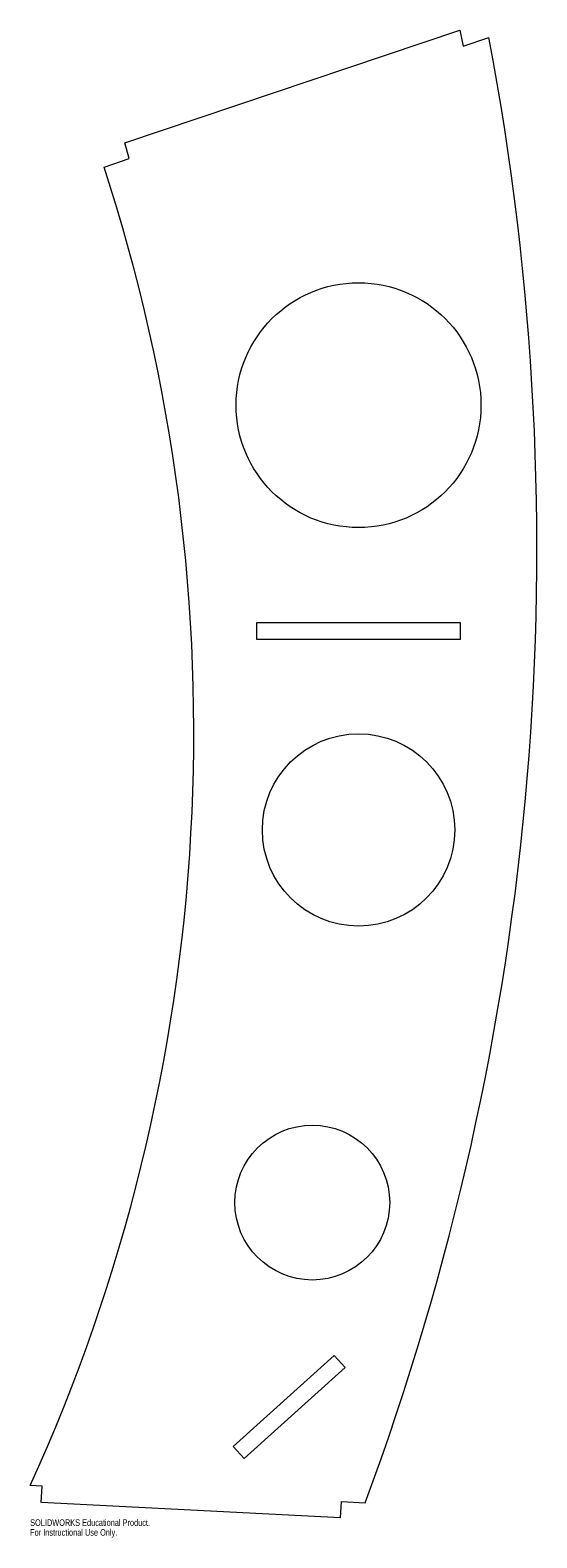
# Model space of a CAD drawing. Header units: millimetres. Extents: x -334 to 39, y -1114 to -6.
import ezdxf

# ---------------------------------------------------------------- set-up
doc = ezdxf.new("R2010")
doc.units = ezdxf.units.MM
doc.styles.add('SLDTEXTSTYLE0', font='TXT', dxfattribs={"width": 0.7})

msp = doc.modelspace()

# ---------------------------------------------------------------- linework, layer by layer
at = {"color": 7, "linetype": 'Continuous', "lineweight": 15}
for p, q in [((-264.4, -88.9), (-18, -6.1)), ((-18, -6.1), (-15.7, -17.8)), ((-15.7, -17.8), (3.2, -11.5)), ((-261, -100.4), (-264.4, -88.9)), ((-279.6, -106.7), (-261, -100.4)), ((-17.5, -441.7), (-167.5, -441.7)), ((-167.5, -441.7), (-167.5, -453.7)), ((-17.5, -453.7), (-17.5, -441.7)), ((-167.5, -453.7), (-17.5, -453.7)), ((-110.5, -980.1), (-184.7, -1047.1)), ((-102.4, -989), (-110.5, -980.1)), ((-176.7, -1056), (-102.4, -989)), ((-184.7, -1047.1), (-176.7, -1056)), ((-325.1, -1076.2), (-333.9, -1075.8)), ((-325.7, -1088.2), (-325.1, -1076.2)), ((-105.7, -1099.6), (-325.7, -1088.2)), ((-105.7, -1099.6), (-105.1, -1087.6)), ((-105.1, -1087.6), (-87.7, -1088.5))]:
    msp.add_line(p, q, dxfattribs=at)
for centre, radius in [((-92.5, -281.7), 90), ((-92.5, -593.9), 70.7), ((-126.5, -867.8), 56.9)]:
    msp.add_circle(centre, radius, dxfattribs=at)
for centre, radius, start, end in [((-1973.7, -386.9), 2012.3, 339.5968, 10.7535), ((-1550.8, -521.6), 1337.2, 335.5153, 18.0742)]:
    msp.add_arc(centre, radius, start, end, dxfattribs=at)

# ---------------------------------------------------------------- texts
at = {"color": 7, "linetype": 'Continuous', "char_height": 4.834, "attachment_point": 1, "style": 'SLDTEXTSTYLE0'}
for s, insert in [('SOLIDWORKS Educational Product.', (-333.9, -1100.6)), ('For Instructional Use Only.', (-333.9, -1107.8))]:
    msp.add_mtext(s, dxfattribs=dict(at, insert=insert))

doc.saveas('drawing.dxf')
